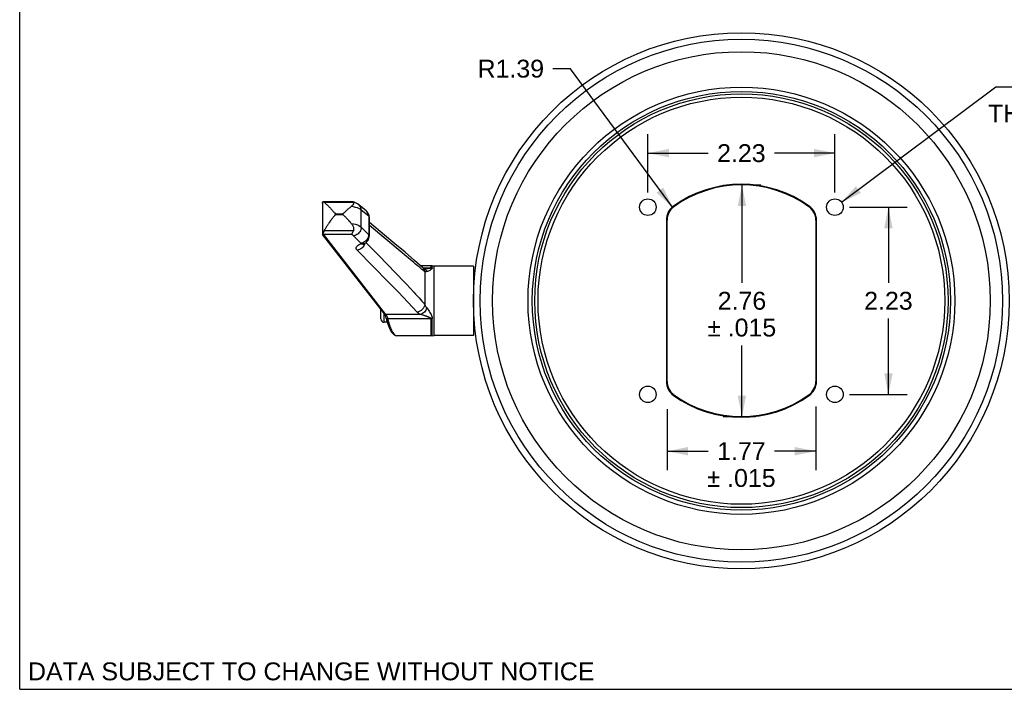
# Model space of a CAD drawing. Header units: inches. Extents: x 0 to 42.5, y 0 to 27.5.
# Tile 1 of 8: x 0 to 11.7, y 0 to 8. Entities that reach past the tile are written whole.
import ezdxf

# ---------------------------------------------------------------- set-up
doc = ezdxf.new("R2010")
doc.units = ezdxf.units.IN
doc.header["$LTSCALE"] = 2.3375
doc.header["$MEASUREMENT"] = 0
doc.layers.get('0').update_dxf_attribs({"linetype": 'CONTINUOUS'})
doc.styles.get("Standard").update_dxf_attribs({"font": 'arial.ttf'})
doc.dimstyles.new('DIMSTYLE_1', dxfattribs={"dimtxt": 0.2125, "dimasz": 0.25, "dimexe": 0.09, "dimexo": 0.07, "dimgap": 0.0425, "dimtad": 0, "dimtih": 1, "dimtoh": 1, "dimzin": 4, "dimdsep": 46, "dimtxsty": 'Standard', "dimblk": '_FILLED', "dimblk1": '_FILLED', "dimblk2": '_FILLED', "dimcen": 0.09, "dimazin": 1, "dimtfac": 1, "dimtofl": 0, "dimtmove": 0, "dimatfit": 3, "dimldrblk": '_FILLED', "dimfxl": 0, "dimtolj": 1, "dimtzin": 4, "dimarcsym": 0})
doc.dimstyles.new('DIMSTYLE_2', dxfattribs={"dimtxt": 0.2125, "dimasz": 0.25, "dimexe": 0.09, "dimexo": 0.07, "dimgap": 0.09, "dimtad": 0, "dimtih": 1, "dimtoh": 1, "dimdec": 3, "dimzin": 4, "dimdsep": 46, "dimtxsty": 'Standard', "dimblk": '_FILLED', "dimblk1": '_FILLED', "dimblk2": '_FILLED', "dimcen": 0.09, "dimadec": 3, "dimazin": 1, "dimtfac": 1, "dimtofl": 0, "dimtmove": 0, "dimatfit": 1, "dimldrblk": '_FILLED', "dimfxl": 0, "dimtolj": 1, "dimtzin": 4, "dimarcsym": 0})
doc.dimstyles.new('DIMSTYLE_3', dxfattribs={"dimtxt": 0.2125, "dimasz": 0.25, "dimexe": 0.09, "dimexo": 0.07, "dimgap": 0.09, "dimtad": 0, "dimtih": 1, "dimtoh": 1, "dimzin": 4, "dimdsep": 46, "dimtxsty": 'Standard', "dimblk": '_FILLED', "dimblk1": '_FILLED', "dimblk2": '_FILLED', "dimcen": 0.09, "dimazin": 1, "dimtfac": 1, "dimtofl": 0, "dimtmove": 0, "dimatfit": 3, "dimldrblk": '_FILLED', "dimfxl": 0, "dimtolj": 1, "dimtzin": 4, "dimarcsym": 0})

# ---------------------------------------------------------------- blocks, each defined once
blk = doc.blocks.new('_FILLED')
at = {"color": 0, "linetype": 'ByBlock'}
blk.add_solid([(0, 0), (-1, 0.2), (-1, -0.2)], dxfattribs=at)
blk = doc.blocks.new('*D1')
at = {"color": 2, "linetype": 'Continuous'}
for p, q in [((7.48, 5.91), (7.48, 6.603)), ((9.707, 5.91), (9.707, 6.603)), ((7.48, 6.378), (8.198, 6.378)), ((9.707, 6.378), (8.988, 6.378))]:
    blk.add_line(p, q, dxfattribs=at)
at = {"color": 2, "linetype": 'Continuous', "xscale": 0.25, "yscale": 0.25, "zscale": 0.25, "rotation": 180}
blk.add_blockref('_FILLED', (7.48, 6.378), dxfattribs=at)
at = {"color": 2, "linetype": 'Continuous', "xscale": 0.25, "yscale": 0.25, "zscale": 0.25}
blk.add_blockref('_FILLED', (9.707, 6.378), dxfattribs=at)
at = {"color": 2, "linetype": 'Continuous', "insert": (8.593, 6.484), "char_height": 0.2125, "width": 0.57746, "attachment_point": 2, "line_spacing_factor": 0.9}
blk.add_mtext('2.23', dxfattribs=at)
blk = doc.blocks.new('*D2')
at = {"color": 2, "linetype": 'Continuous'}
for p, q in [((9.882, 5.735), (10.569, 5.735)), ((10.344, 5.735), (10.344, 4.834)), ((10.344, 3.508), (10.344, 4.409)), ((9.882, 3.508), (10.569, 3.508))]:
    blk.add_line(p, q, dxfattribs=at)
at = {"color": 2, "linetype": 'Continuous', "xscale": 0.25, "yscale": 0.25, "zscale": 0.25}
for p, rotation in [((10.344, 5.735), 90), ((10.344, 3.508), 270)]:
    blk.add_blockref('_FILLED', p, dxfattribs=dict(at, rotation=rotation))
at = {"color": 2, "linetype": 'Continuous', "insert": (10.344, 4.728), "char_height": 0.2125, "width": 0.57746, "attachment_point": 2, "line_spacing_factor": 0.9}
blk.add_mtext('2.23', dxfattribs=at)
blk = doc.blocks.new('*D3')
at = {"color": 2, "linetype": 'Continuous'}
for p, q in [((9.786, 5.794), (11.622, 7.168)), ((11.622, 7.168), (11.828, 7.168))]:
    blk.add_line(p, q, dxfattribs=at)
at = {"color": 2, "linetype": 'Continuous', "xscale": 0.25, "yscale": 0.25, "zscale": 0.25, "rotation": 216.8000552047}
blk.add_blockref('_FILLED', (9.786, 5.794), dxfattribs=at)
at = {"color": 2, "linetype": 'Continuous', "insert": (12.14, 7.274), "char_height": 0.2125, "width": 1.21812, "attachment_point": 2, "line_spacing_factor": 0.9}
blk.add_mtext('M6\\PTHREAD\\P(x4)', dxfattribs=at)
blk = doc.blocks.new('*D13')
at = {"color": 2, "linetype": 'Continuous'}
for p, q in [((7.708, 3.332), (7.708, 2.607)), ((9.479, 3.362), (9.479, 2.607)), ((7.708, 2.832), (8.198, 2.832)), ((9.479, 2.832), (8.988, 2.832))]:
    blk.add_line(p, q, dxfattribs=at)
at = {"color": 2, "linetype": 'Continuous', "xscale": 0.25, "yscale": 0.25, "zscale": 0.25, "rotation": 180}
blk.add_blockref('_FILLED', (7.708, 2.832), dxfattribs=at)
at = {"color": 2, "linetype": 'Continuous', "xscale": 0.25, "yscale": 0.25, "zscale": 0.25}
blk.add_blockref('_FILLED', (9.479, 2.832), dxfattribs=at)
at = {"color": 2, "linetype": 'Continuous', "insert": (8.593, 2.939), "char_height": 0.2125, "width": 0.90754, "attachment_point": 2, "line_spacing_factor": 0.9}
blk.add_mtext('1.77\\P\\fgdt;{\\fgdt;`}\\fArial; .015', dxfattribs=at)
blk = doc.blocks.new('*D14')
at = {"color": 2, "linetype": 'Continuous'}
for p, q in [((8.6, 6), (8.6, 4.834)), ((8.768, 6), (8.825, 6)), ((8.6, 3.244), (8.6, 4.09)), ((8.375, 3.244), (8.761, 3.244))]:
    blk.add_line(p, q, dxfattribs=at)
at = {"color": 2, "linetype": 'Continuous', "xscale": 0.25, "yscale": 0.25, "zscale": 0.25}
for p, rotation in [((8.6, 6), 90), ((8.6, 3.244), 270)]:
    blk.add_blockref('_FILLED', p, dxfattribs=dict(at, rotation=rotation))
at = {"color": 2, "linetype": 'Continuous', "insert": (8.6, 4.728), "char_height": 0.2125, "width": 0.90754, "attachment_point": 2, "line_spacing_factor": 0.9}
blk.add_mtext('2.76\\P\\fgdt;{\\fgdt;`}\\fArial; .015', dxfattribs=at)
blk = doc.blocks.new('*D15')
at = {"color": 2, "linetype": 'Continuous'}
for p, q in [((6.557, 7.382), (6.35, 7.382)), ((7.771, 5.737), (6.557, 7.382))]:
    blk.add_line(p, q, dxfattribs=at)
at = {"color": 2, "linetype": 'Continuous', "xscale": 0.25, "yscale": 0.25, "zscale": 0.25, "rotation": 306.4187435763}
blk.add_blockref('_FILLED', (7.771, 5.737), dxfattribs=at)
at = {"color": 2, "linetype": 'Continuous', "insert": (6.244, 7.489), "char_height": 0.2125, "width": 0.79154, "attachment_point": 3, "line_spacing_factor": 0.9}
blk.add_mtext('R1.39', dxfattribs=at)

msp = doc.modelspace()

# ---------------------------------------------------------------- linework, layer by layer
at = {"color": 7, "linetype": 'Continuous'}
for p, q in [((0, 0), (0, 27.5)), ((3.6046, 5.7817), (3.6046, 5.4115)), ((3.9612, 5.7997), (3.6128, 5.7997)), ((3.6263, 5.7933), (3.9732, 5.7933)), ((4.1267, 5.6895), (4.0378, 5.7636)), ((7.785, 5.7472), (7.7896, 5.7408)), ((9.4018, 5.7472), (9.3972, 5.7408)), ((3.6796, 5.7433), (3.6866, 5.7361)), ((3.6866, 5.7361), (3.6932, 5.7293)), ((3.6932, 5.7293), (3.6992, 5.723)), ((3.6992, 5.723), (3.7048, 5.717)), ((3.7048, 5.717), (3.71, 5.7115)), ((3.71, 5.7115), (3.717, 5.7038)), ((3.717, 5.7038), (3.7233, 5.6969)), ((3.7233, 5.6969), (3.7305, 5.6889)), ((3.7305, 5.6889), (3.7444, 5.6733)), ((3.7432, 5.6279), (3.7408, 5.6249)), ((3.7455, 5.6307), (3.7432, 5.6279)), ((3.7444, 5.6733), (3.7477, 5.6697)), ((3.7477, 5.6697), (3.7497, 5.6675)), ((3.762, 5.6457), (3.762, 5.6576)), ((3.762, 5.6576), (3.8453, 5.6576)), ((3.8453, 5.6457), (3.762, 5.6457)), ((3.8453, 5.6457), (3.8453, 5.6576)), ((3.8661, 5.6726), (3.8817, 5.6868)), ((3.8817, 5.6868), (3.8906, 5.6948)), ((3.8906, 5.6948), (3.897, 5.7006)), ((3.897, 5.7006), (3.904, 5.7067)), ((3.904, 5.7067), (3.9115, 5.7133)), ((4.0673, 5.4973), (4.0673, 5.7004)), ((4.1562, 5.6265), (4.0673, 5.7004)), ((4.1603, 5.6362), (4.1562, 5.6491)), ((3.6963, 5.5668), (3.69, 5.558)), ((3.7021, 5.5748), (3.6963, 5.5668)), ((3.7075, 5.5821), (3.7021, 5.5748)), ((3.7124, 5.5887), (3.7075, 5.5821)), ((3.717, 5.5948), (3.7124, 5.5887)), ((3.7213, 5.6003), (3.717, 5.5948)), ((3.7252, 5.6053), (3.7213, 5.6003)), ((3.7288, 5.61), (3.7252, 5.6053)), ((3.7321, 5.6142), (3.7288, 5.61)), ((3.7352, 5.6181), (3.7321, 5.6142)), ((3.7381, 5.6216), (3.7352, 5.6181)), ((3.7408, 5.6249), (3.7381, 5.6216)), ((3.8758, 5.6205), (3.8703, 5.626)), ((3.8815, 5.6146), (3.8758, 5.6205)), ((3.8979, 5.5977), (3.891, 5.6049)), ((3.9054, 5.5898), (3.8979, 5.5977)), ((3.9135, 5.581), (3.9054, 5.5898)), ((3.9224, 5.5713), (3.9135, 5.581)), ((3.9483, 5.5424), (3.9373, 5.5548)), ((4.1562, 5.6265), (4.1562, 5.4069)), ((4.1633, 5.3945), (4.1633, 5.6118)), ((4.5556, 5.1902), (4.1633, 5.5162)), ((7.6997, 5.5809), (7.6997, 3.6623)), ((7.6997, 5.5809), (7.7076, 5.5809)), ((7.7076, 3.6623), (7.7076, 5.5809)), ((9.4792, 5.5809), (9.4792, 3.6623)), ((9.4792, 5.5809), (9.4871, 5.5809)), ((9.4871, 3.6623), (9.4871, 5.5809)), ((3.6046, 5.4115), (3.6046, 5.4114)), ((4.3418, 4.4645), (3.6046, 5.4115)), ((3.6149, 5.412), (4.3574, 4.4583)), ((3.6149, 5.412), (3.9486, 5.412)), ((3.6263, 5.4543), (3.615, 5.4318)), ((3.9732, 5.4543), (3.6263, 5.4543)), ((4.0637, 5.3055), (3.9748, 5.3957)), ((4.0673, 5.4973), (4.1562, 5.4069)), ((4.0959, 5.2981), (4.1076, 5.3035)), ((4.0959, 5.2981), (4.0959, 5.2981)), ((4.1061, 5.2966), (4.1005, 5.2833)), ((4.1079, 5.3037), (4.1061, 5.2966)), ((4.1226, 5.3133), (4.2743, 5.1585)), ((4.3919, 4.844), (4.0187, 5.2236)), ((4.2743, 5.1585), (4.4784, 4.9492)), ((4.4784, 4.9492), (4.5809, 4.8429)), ((4.8937, 5.0389), (4.7709, 5.0389)), ((4.7986, 5.0142), (4.7987, 5.0141)), ((4.7987, 5.0141), (4.8033, 5.0095)), ((4.8007, 5.0135), (4.8937, 5.0135)), ((4.8099, 5.0093), (4.81, 5.0092)), ((4.81, 5.0092), (4.8174, 5.0056)), ((4.824, 4.9658), (4.824, 4.5762)), ((4.8937, 5.0389), (4.8937, 5.0135)), ((4.9124, 5.0371), (4.8937, 5.0389)), ((4.9124, 5.0118), (4.9124, 5.0371)), ((4.935, 4.2083), (4.935, 5.035)), ((5.4034, 5.035), (4.935, 5.035)), ((5.4034, 5.0349), (5.4034, 4.2083)), ((5.422, 4.9366), (5.4034, 4.9366)), ((4.5809, 4.8429), (4.6044, 4.8184)), ((4.6044, 4.8184), (4.694, 4.7233)), ((4.3011, 4.4054), (4.3011, 4.5168)), ((4.3405, 4.3657), (4.3405, 4.4663)), ((4.342, 4.4643), (4.3418, 4.4645)), ((4.7732, 4.4583), (4.3574, 4.4583)), ((4.376, 4.3657), (4.3405, 4.3657)), ((4.3622, 4.4139), (4.3683, 4.3911)), ((4.3622, 4.4139), (4.3622, 4.4139)), ((4.3778, 4.4193), (4.3813, 4.4087)), ((4.8937, 4.4087), (4.3813, 4.4087)), ((4.8937, 4.4087), (4.8937, 4.2043)), ((4.9124, 4.2061), (4.9124, 4.4096)), ((5.422, 4.3067), (5.4034, 4.3067)), ((4.4921, 4.2043), (4.4924, 4.2043)), ((4.8937, 4.2043), (4.4924, 4.2043)), ((4.8937, 4.2043), (4.935, 4.2083)), ((5.4034, 4.2083), (4.935, 4.2083)), ((7.7076, 3.6623), (7.6997, 3.6623)), ((9.4871, 3.6623), (9.4792, 3.6623)), ((7.7896, 3.5024), (7.785, 3.496)), ((9.3972, 3.5024), (9.4018, 3.496)), ((0, 0), (42.5, 0))]:
    msp.add_line(p, q, dxfattribs=at)
for points in [[(3.6046, 5.7817), (3.6046, 5.7834), (3.6048, 5.7871), (3.6054, 5.7908), (3.6063, 5.7944), (3.6076, 5.7976)], [(3.6076, 5.7976), (3.6096, 5.7991), (3.612, 5.7997), (3.6128, 5.7997)], [(3.6128, 5.7997), (3.615, 5.7995), (3.6184, 5.7984)], [(3.6184, 5.7984), (3.6222, 5.7963), (3.6263, 5.7933)], [(3.6263, 5.7933), (3.6312, 5.7892), (3.6361, 5.7848), (3.641, 5.7805), (3.6458, 5.7761), (3.6505, 5.7718), (3.655, 5.7675), (3.6595, 5.7632), (3.6638, 5.7591), (3.6679, 5.755), (3.672, 5.751), (3.6758, 5.7471), (3.6796, 5.7433)], [(3.9732, 5.7933), (3.9759, 5.7877), (3.9759, 5.781), (3.9732, 5.773), (3.9678, 5.7638), (3.9595, 5.7541), (3.9483, 5.7439)], [(3.9649, 5.7992), (3.9624, 5.7997), (3.9612, 5.7997)], [(3.9732, 5.7933), (3.97, 5.7966), (3.9664, 5.7987), (3.9649, 5.7992)], [(4.0377, 5.7636), (4.0237, 5.7739), (4.0049, 5.7844), (3.9816, 5.794), (3.965, 5.7992)], [(4.0673, 5.7004), (4.0658, 5.7146), (4.0622, 5.7282), (4.0567, 5.7405), (4.0495, 5.7515), (4.0403, 5.7613), (4.0378, 5.7635)], [(3.762, 5.6457), (3.7613, 5.6456), (3.7605, 5.6454), (3.7597, 5.645), (3.7589, 5.6446), (3.7581, 5.644), (3.7573, 5.6434), (3.7566, 5.6427), (3.7558, 5.642), (3.755, 5.6412), (3.7542, 5.6404), (3.7533, 5.6395), (3.7524, 5.6386), (3.7516, 5.6376), (3.7506, 5.6366), (3.7497, 5.6355), (3.7487, 5.6344), (3.7477, 5.6332), (3.7455, 5.6307)], [(3.7497, 5.6675), (3.7506, 5.6665), (3.7515, 5.6655), (3.7524, 5.6646), (3.7533, 5.6637), (3.7541, 5.6628), (3.755, 5.662), (3.7558, 5.6612), (3.7566, 5.6605), (3.7573, 5.6599), (3.7581, 5.6593), (3.7589, 5.6587), (3.7597, 5.6583), (3.7605, 5.6579), (3.7613, 5.6577), (3.762, 5.6576)], [(3.8453, 5.6576), (3.8478, 5.6583), (3.8501, 5.6593), (3.8524, 5.6608), (3.8546, 5.6625), (3.8568, 5.6644), (3.8591, 5.6663), (3.8614, 5.6683), (3.8661, 5.6726)], [(3.8703, 5.626), (3.8676, 5.6286), (3.865, 5.6311), (3.8625, 5.6336), (3.86, 5.6359), (3.8576, 5.6381), (3.8552, 5.6402), (3.8529, 5.6422), (3.8504, 5.6438), (3.8479, 5.645), (3.8453, 5.6457)], [(3.9115, 5.7133), (3.9196, 5.7202), (3.9239, 5.7239), (3.9284, 5.7277), (3.9331, 5.7316), (3.938, 5.7356), (3.943, 5.7397), (3.9483, 5.7439)], [(4.0673, 5.7004), (4.0551, 5.7096), (4.0395, 5.7181), (4.0206, 5.726), (3.9989, 5.733), (3.9747, 5.7389), (3.9483, 5.7439)], [(4.1562, 5.6491), (4.1504, 5.6612), (4.1431, 5.6723), (4.1347, 5.6821), (4.1267, 5.6895)], [(4.1377, 5.6783), (4.1283, 5.6881), (4.1267, 5.6895)], [(4.1562, 5.6265), (4.1547, 5.6407), (4.1511, 5.6543), (4.1454, 5.667), (4.1377, 5.6783)], [(4.1633, 5.6118), (4.1628, 5.6226), (4.1603, 5.6362)], [(3.69, 5.558), (3.6866, 5.5533), (3.6832, 5.5483), (3.6796, 5.5431), (3.6758, 5.5376), (3.672, 5.5319), (3.6679, 5.5258), (3.6638, 5.5194), (3.6595, 5.5127), (3.655, 5.5056), (3.6505, 5.4982), (3.6458, 5.4903), (3.641, 5.482), (3.6361, 5.4732), (3.6312, 5.464), (3.6263, 5.4543)], [(3.891, 5.6049), (3.8877, 5.6083), (3.8815, 5.6146)], [(3.9373, 5.5548), (3.9322, 5.5606), (3.9224, 5.5713)], [(3.9483, 5.5424), (3.9595, 5.5271), (3.9678, 5.5116), (3.9732, 5.496), (3.9759, 5.4809), (3.9759, 5.4671), (3.9732, 5.4543)], [(3.9483, 5.5424), (3.9747, 5.5372), (3.9989, 5.531), (4.0206, 5.5238), (4.0395, 5.5157), (4.0551, 5.5068), (4.0673, 5.4973)], [(4.1633, 5.6118), (4.163, 5.615), (4.1607, 5.6208), (4.1562, 5.6265)], [(4.7987, 5.0141), (4.7008, 5.1014), (4.5879, 5.1981), (4.4687, 5.2987), (4.3436, 5.4036), (4.1633, 5.5541)], [(3.6076, 5.416), (3.6063, 5.4142), (3.6054, 5.413), (3.6048, 5.4122), (3.6046, 5.4117), (3.6046, 5.4115)], [(3.615, 5.4318), (3.612, 5.4257), (3.6096, 5.4205), (3.6076, 5.416)], [(3.6149, 5.412), (3.6136, 5.4126), (3.6124, 5.4132), (3.6112, 5.4139), (3.61, 5.4146), (3.6088, 5.4153), (3.6076, 5.416)], [(3.9486, 5.412), (3.9535, 5.4167), (3.9581, 5.4225), (3.9624, 5.4292), (3.9664, 5.4369), (3.97, 5.4453), (3.9732, 5.4543)], [(3.9748, 5.3957), (3.9716, 5.3987), (3.9679, 5.4015), (3.9638, 5.4043), (3.9591, 5.407), (3.9541, 5.4095), (3.9486, 5.412)], [(4.0673, 5.4973), (4.0658, 5.4831), (4.0622, 5.4689), (4.0565, 5.4552), (4.0488, 5.4422), (4.0394, 5.4304), (4.0284, 5.4198), (4.0162, 5.4109), (4.003, 5.4038), (3.989, 5.3987), (3.9748, 5.3957)], [(4.1562, 5.4069), (4.1548, 5.3927), (4.1511, 5.3786), (4.1456, 5.3654), (4.1383, 5.3528), (4.1292, 5.3411), (4.1184, 5.3305), (4.1062, 5.3214), (4.0928, 5.314), (4.0784, 5.3086), (4.0637, 5.3055)], [(4.1076, 5.3035), (4.1204, 5.3115), (4.1325, 5.3217), (4.1432, 5.3339), (4.152, 5.3479), (4.1583, 5.3631), (4.1621, 5.3789), (4.1633, 5.3946)], [(4.1562, 5.4069), (4.1607, 5.4021), (4.163, 5.3972), (4.1633, 5.3946)], [(4.0187, 5.2236), (4.0112, 5.2334), (4.0074, 5.2432), (4.0073, 5.2531), (4.0108, 5.263), (4.0179, 5.2725), (4.0285, 5.2817), (4.0424, 5.2902), (4.0596, 5.2981)], [(4.1005, 5.2833), (4.0932, 5.2709), (4.0841, 5.2591), (4.0734, 5.2486), (4.0611, 5.2395), (4.0477, 5.2321), (4.0334, 5.2268), (4.0187, 5.2236)], [(4.0596, 5.2981), (4.0619, 5.2991), (4.0635, 5.3003), (4.0645, 5.3016), (4.0649, 5.3029), (4.0647, 5.3042), (4.0637, 5.3055)], [(4.0835, 5.2951), (4.0717, 5.2952), (4.0596, 5.2981)], [(4.0959, 5.2981), (4.0945, 5.2975), (4.0835, 5.2951)], [(4.0867, 5.2938), (4.0865, 5.2937), (4.0861, 5.2934), (4.0878, 5.2944), (4.0918, 5.2964), (4.0959, 5.2981)], [(4.6505, 5.1114), (4.5809, 5.169), (4.5556, 5.1902)], [(4.7726, 5.0094), (4.7546, 5.0249), (4.7347, 5.0415), (4.7141, 5.0583), (4.694, 5.075), (4.6505, 5.1114)], [(4.824, 4.9658), (4.807, 4.9806), (4.7898, 4.9949), (4.7726, 5.0094)], [(4.7996, 5.014), (4.7978, 5.015), (4.7972, 5.0154)], [(4.8099, 5.0093), (4.8047, 5.0115), (4.8003, 5.0136), (4.7996, 5.014)], [(4.8033, 5.0095), (4.8128, 4.9966), (4.8199, 4.9818), (4.824, 4.9658)], [(4.8329, 5.0062), (4.8259, 5.0065), (4.8197, 5.0071), (4.8149, 5.0079), (4.8115, 5.0087), (4.81, 5.0092)], [(4.8174, 5.0056), (4.8267, 4.9989), (4.8348, 4.9902), (4.8416, 4.9798), (4.8467, 4.968)], [(4.8467, 4.968), (4.8418, 4.9674), (4.8374, 4.9669), (4.8333, 4.9665), (4.8298, 4.9662), (4.8267, 4.9659), (4.824, 4.9658)], [(4.8331, 5.0062), (4.8338, 5.0062), (4.8387, 5.0063), (4.8433, 5.0064), (4.8478, 5.0065), (4.8521, 5.0067), (4.8563, 5.0069), (4.8603, 5.0071), (4.8641, 5.0074), (4.8679, 5.0077), (4.8715, 5.0081), (4.875, 5.0084), (4.8783, 5.0088), (4.8814, 5.0093), (4.8844, 5.0098), (4.8871, 5.0103), (4.8896, 5.011), (4.8917, 5.0117), (4.893, 5.0125), (4.8937, 5.0135)], [(4.9124, 5.0118), (4.9111, 5.0072), (4.9081, 5.0024), (4.9033, 4.9976), (4.8972, 4.9927), (4.8904, 4.9877), (4.8827, 4.9828), (4.8745, 4.9781), (4.8657, 4.9738), (4.8563, 4.9704), (4.8467, 4.968)], [(4.8937, 5.0135), (4.8968, 5.0134), (4.9, 5.0133), (4.9031, 5.013), (4.9062, 5.0127), (4.9093, 5.0123), (4.9124, 5.0118)], [(4.7315, 4.4878), (4.6229, 4.6041), (4.5098, 4.7228), (4.3919, 4.844)], [(4.694, 4.7233), (4.7141, 4.7015), (4.7546, 4.6564)], [(4.824, 4.5762), (4.8201, 4.5603), (4.8134, 4.5448), (4.8044, 4.5306), (4.7931, 4.5178), (4.7798, 4.5067), (4.7647, 4.4977), (4.7483, 4.4913), (4.7315, 4.4878)], [(4.7546, 4.6564), (4.7726, 4.6367), (4.7898, 4.6171), (4.807, 4.5964), (4.824, 4.5762)], [(4.824, 4.5762), (4.8267, 4.57), (4.8298, 4.5637), (4.8333, 4.5573), (4.8374, 4.5508), (4.8418, 4.5443), (4.8467, 4.5377)], [(4.342, 4.4643), (4.3435, 4.4622), (4.3476, 4.4552)], [(4.3574, 4.4583), (4.3525, 4.4584), (4.348, 4.4597), (4.3441, 4.4622), (4.342, 4.4643)], [(4.3476, 4.4552), (4.3522, 4.445), (4.357, 4.4318)], [(4.3574, 4.4583), (4.3617, 4.4529), (4.3659, 4.4462), (4.3701, 4.4382)], [(4.7732, 4.4583), (4.7644, 4.4628), (4.7563, 4.4675), (4.749, 4.4724), (4.7424, 4.4774), (4.7366, 4.4826), (4.7315, 4.4878)], [(4.8467, 4.5377), (4.8418, 4.5239), (4.8352, 4.5107), (4.8274, 4.4984), (4.8183, 4.4873), (4.8081, 4.4774), (4.797, 4.4691), (4.7852, 4.4627), (4.7732, 4.4583)], [(4.8937, 4.4087), (4.893, 4.4112), (4.8917, 4.4134), (4.8896, 4.4155), (4.8871, 4.4174), (4.8843, 4.4191), (4.8813, 4.4208), (4.8782, 4.4224), (4.8748, 4.424), (4.8713, 4.4256), (4.8677, 4.4272), (4.8639, 4.4287), (4.8601, 4.4302), (4.856, 4.4318), (4.8519, 4.4334), (4.8475, 4.435), (4.843, 4.4366), (4.8384, 4.4382), (4.8335, 4.4399), (4.8284, 4.4416), (4.8232, 4.4433), (4.8177, 4.4451), (4.812, 4.4469), (4.8061, 4.4487), (4.8, 4.4506), (4.7936, 4.4525), (4.7871, 4.4544), (4.7802, 4.4564), (4.7732, 4.4583)], [(4.8467, 4.5377), (4.8564, 4.5242), (4.8659, 4.5107), (4.8748, 4.497), (4.883, 4.4834), (4.8906, 4.4702), (4.8975, 4.4573), (4.9035, 4.4448), (4.9082, 4.4327), (4.9112, 4.421), (4.9124, 4.4096)], [(4.357, 4.4318), (4.3616, 4.416), (4.3622, 4.4139)], [(4.3622, 4.4139), (4.3626, 4.4128), (4.364, 4.411), (4.3662, 4.4096), (4.3692, 4.4086), (4.3728, 4.4081), (4.377, 4.4082), (4.3813, 4.4087)], [(4.3683, 4.3911), (4.379, 4.3559), (4.3905, 4.3237), (4.4026, 4.2949), (4.4152, 4.2697), (4.4286, 4.2481)], [(4.3701, 4.4382), (4.3741, 4.4292), (4.3778, 4.4193)], [(4.3813, 4.4087), (4.3918, 4.3692), (4.4031, 4.3327), (4.4153, 4.2997), (4.428, 4.271), (4.4409, 4.2472), (4.4541, 4.2285)], [(4.9124, 4.4096), (4.9093, 4.4094), (4.9062, 4.4091), (4.9031, 4.4089), (4.9, 4.4088), (4.8968, 4.4087), (4.8937, 4.4087)], [(4.4286, 4.2481), (4.4425, 4.2305), (4.4577, 4.2167), (4.4755, 4.2072), (4.4921, 4.2043)], [(4.4541, 4.2285), (4.4662, 4.216), (4.4784, 4.2077), (4.4921, 4.2043)], [(4.8937, 4.2285), (4.8968, 4.2285), (4.9, 4.2287), (4.9031, 4.2289), (4.9062, 4.2292), (4.9093, 4.2297), (4.9124, 4.2302)]]:
    msp.add_lwpolyline(points, dxfattribs=at)
at = {"color": 6, "linetype": 'Continuous'}
for radius in [3.189, 3.1102, 2.9629, 2.5409, 2.4902]:
    msp.add_circle((8.5934, 4.6216), radius, dxfattribs=at)
at = {"color": 7, "linetype": 'Continuous'}
for centre, radius in [((8.5934, 4.6216), 2.4606), ((8.5934, 4.6216), 2.4213), ((7.4798, 5.7352), 0.0984), ((9.707, 5.7352), 0.0984), ((7.4798, 3.5081), 0.0984), ((9.707, 3.5081), 0.0984)]:
    msp.add_circle(centre, radius, dxfattribs=at)
for centre, radius, start, end in [((8.5934, 4.6216), 1.3858, 54.31467, 125.68533), ((8.5934, 4.6216), 1.378, 54.31467, 125.68533), ((7.9044, 5.5809), 0.2047, 125.68533, 180), ((9.2824, 5.5809), 0.2047, 0, 54.31467), ((7.9044, 5.5809), 0.1969, 125.68533, 180), ((9.2824, 5.5809), 0.1969, 0, 54.31467), ((4.935, 5.1531), 0.1181, 259.00276, 270), ((4.3405, 4.4051), 0.0394, 180, 270), ((7.9044, 3.6623), 0.2047, 180, 234.31467), ((7.9044, 3.6623), 0.1969, 180, 234.31467), ((9.2824, 3.6623), 0.1969, 305.68533, 360), ((9.2824, 3.6623), 0.2047, 305.68533, 360), ((8.5934, 4.6216), 1.3858, 234.31467, 305.68533), ((8.5934, 4.6216), 1.378, 234.31467, 305.68533)]:
    msp.add_arc(centre, radius, start, end, dxfattribs=at)

# ---------------------------------------------------------------- texts
at = {"color": 2, "linetype": 'Continuous', "insert": (3.4712, 0.3196), "char_height": 0.2125, "width": 6.732063, "attachment_point": 2, "line_spacing_factor": 0.9}
msp.add_mtext('DATA SUBJECT TO CHANGE WITHOUT NOTICE', dxfattribs=at)

# ---------------------------------------------------------------- dimensions: what is measured, and where the dimension line sits
at = {"color": 2, "linetype": 'Continuous'}
dim = msp.add_radius_dim(center=(8.5934, 4.6216), mpoint=(7.7707, 5.7368), text='R<>', dimstyle='DIMSTYLE_3', override={"dimpost": '<>'}, dxfattribs=at)
dim.commit()
dim.dimension.update_dxf_attribs({"geometry": '*D15', "text_midpoint": (5.8483, 7.3825), "dimtype": 164})
dim = msp.add_diameter_dim_2p(p1=(9.7858, 5.7941), p2=(9.6281, 5.6762), text='M6\\PTHREAD\\P(x4)', dimstyle='DIMSTYLE_2', override={"dimpost": '<>'}, dxfattribs=at)
dim.commit()
dim.dimension.update_dxf_attribs({"geometry": '*D3', "text_midpoint": (12.1401, 6.8489), "dimtype": 163})
for base, p1, p2, angle, picture, middle in [((7.4798, 6.3779), (9.707, 5.8402), (7.4798, 5.8402), 180, '*D1', (8.5908, 6.3768)), ((10.3441, 3.5081), (9.812, 5.7352), (9.812, 3.5081), 270, '*D2', (10.3414, 4.6204))]:
    dim = msp.add_linear_dim(base=base, p1=p1, p2=p2, angle=angle, dimstyle='DIMSTYLE_1', dxfattribs=at)
    dim.commit()
    dim.dimension.update_dxf_attribs({"geometry": picture, "text_midpoint": middle, "dimtype": 160})
for base, p1, p2, angle, picture, middle in [((8.5998, 5.9996), (8.3048, 3.2437), (8.8948, 5.9996), 90, '*D14', (8.5998, 4.4622)), ((7.7076, 2.8325), (9.4792, 3.432), (7.7076, 3.402), 180, '*D13', (8.5934, 2.6731))]:
    dim = msp.add_linear_dim(base=base, p1=p1, p2=p2, angle=angle, text='<>\\P%%p .015', dimstyle='DIMSTYLE_1', dxfattribs=at)
    dim.commit()
    dim.dimension.update_dxf_attribs({"geometry": picture, "text_midpoint": middle, "dimtype": 160})

doc.saveas('drawing.dxf')
